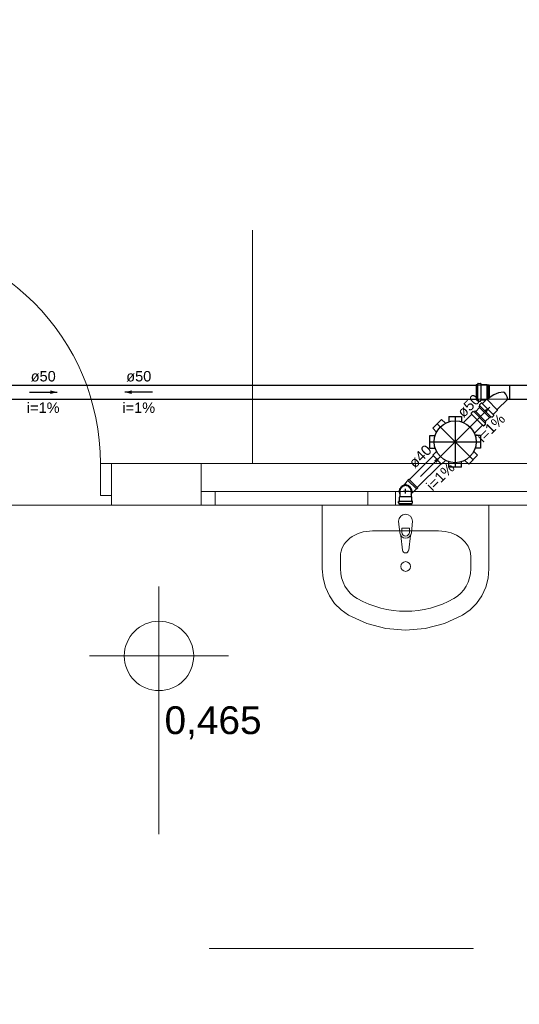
# Model space of a CAD drawing. Header units: millimetres. Extents: x -27714 to -5776, y 5810 to 9208.
# Tile 12 of 256: x -25723.55 to -25716.35, y 7023.16 to 7037.34. Entities that reach past the tile are written whole.
import ezdxf

# ---------------------------------------------------------------- set-up
doc = ezdxf.new("R2010")
doc.units = ezdxf.units.MM
doc.linetypes.add('DASHDOT', pattern=[2.54, 1.27, -0.635, 0, -0.635])
for name, color, linetype, lineweight in [('CV-Condutos', 1, 'Continuous', 13), ('CV-Textos conduto', 7, 'Continuous', 25), ('TQ-Condutos', 3, 'Continuous', 30), ('TQ-Textos conduto', 7, 'Continuous', 25)]:
    doc.layers.add(name, color=color, linetype=linetype, lineweight=lineweight)
for name, color, linetype in [('CV-Sentido conduto', 9, 'Continuous'), ('HIDRO', 5, 'Continuous'), ('Simbolos', 5, 'Continuous'), ('Simbolos_int', 2, 'Continuous'), ('TEXTO', 7, 'Continuous'), ('TEXTO @ 100', 7, 'Continuous'), ('TEXTO @ 200', 7, 'Continuous'), ('TQ-Sentido conduto', 9, 'Continuous')]:
    doc.layers.add(name, color=color, linetype=linetype)
doc.styles.add('Arial', font='arial.ttf')

# ---------------------------------------------------------------- blocks, each defined once
blk = doc.blocks.new('SIMBOLO NOMENCLATURA')
at = {"linetype": 'Continuous'}
blk.add_circle((-30, 0), 30, dxfattribs=at)
blk = doc.blocks.new('*U147')
at = {"layer": 'TEXTO @ 100', "linetype": 'Continuous', "xscale": 20, "yscale": 20, "zscale": 20}
blk.add_blockref('SIMBOLO NOMENCLATURA', (-25314.228, 7009.918), dxfattribs=at)
at = {"layer": 'TEXTO @ 200', "linetype": 'Continuous', "xscale": 40, "yscale": 40, "zscale": 40}
blk.add_blockref('SIMBOLO NOMENCLATURA', (-25314.228, 7009.918), dxfattribs=at)
blk = doc.blocks.new('*U151')
at = {"layer": 'TEXTO @ 100', "linetype": 'Continuous', "xscale": 20, "yscale": 20, "zscale": 20}
blk.add_blockref('SIMBOLO NOMENCLATURA', (-25312.564, 7079.25), dxfattribs=at)
at = {"layer": 'TEXTO @ 200', "linetype": 'Continuous', "xscale": 40, "yscale": 40, "zscale": 40}
blk.add_blockref('SIMBOLO NOMENCLATURA', (-25312.564, 7079.25), dxfattribs=at)
blk = doc.blocks.new('*U155')
at = {"layer": 'TEXTO @ 200', "linetype": 'Continuous', "xscale": 40, "yscale": 40, "zscale": 40}
blk.add_blockref('SIMBOLO NOMENCLATURA', (-23654.527, 7584.979), dxfattribs=at)
blk = doc.blocks.new('*U159')
at = {"layer": 'TEXTO @ 200', "linetype": 'Continuous', "xscale": 40, "yscale": 40, "zscale": 40}
blk.add_blockref('SIMBOLO NOMENCLATURA', (-23783.068, 7189.489), dxfattribs=at)

msp = doc.modelspace()

# ---------------------------------------------------------------- hatches: boundary and pattern name
at = {"layer": 'CV-Sentido conduto', "linetype": 'Continuous'}
msp.add_hatch(color=256, dxfattribs=at).paths.add_polyline_path([(-25722.0307, 7031.9773), (-25721.9341, 7031.9515), (-25721.9341, 7032.0032)])
at = {"layer": 'TQ-Sentido conduto', "linetype": 'Continuous'}
for points in [[(-25723.0074, 7031.9773), (-25723.104, 7032.0032), (-25723.104, 7031.9515)], [(-25716.7731, 7031.7616), (-25716.8597, 7031.7116), (-25716.8231, 7031.675)], [(-25717.4873, 7031.0474), (-25717.5739, 7030.9974), (-25717.5373, 7030.9608)]]:
    msp.add_hatch(color=256, dxfattribs=at).paths.add_polyline_path(points)

# ---------------------------------------------------------------- linework, layer by layer
at = {"color": 7, "linetype": 'Continuous', "lineweight": 0}
for p, q in [((-25720.1898, 7030.9489), (-25720.1898, 7034.3086)), ((-25722.3821, 7030.4889), (-25722.3821, 7030.9489)), ((-25722.3821, 7030.9489), (-25707.7359, 7030.9489)), ((-25722.2221, 7030.9489), (-25722.2221, 7030.3489)), ((-25722.2221, 7030.9489), (-25722.0741, 7030.9489)), ((-25722.2221, 7030.9489), (-25722.2221, 7030.3489)), ((-25720.9312, 7030.3489), (-25720.9312, 7030.9489)), ((-25720.9312, 7030.3489), (-25720.9312, 7030.9489)), ((-25722.2221, 7030.4889), (-25722.3821, 7030.4889)), ((-25720.9312, 7030.5489), (-25710.5312, 7030.5489)), ((-25720.7312, 7030.5489), (-25720.7312, 7030.3489)), ((-25718.5312, 7030.3489), (-25718.5312, 7030.5489)), ((-25718.1312, 7030.5489), (-25718.1312, 7030.3489)), ((-25722.2221, 7030.3489), (-25722.0741, 7030.3489)), ((-25722.2221, 7030.3489), (-25720.9312, 7030.3489)), ((-25710.5312, 7030.3489), (-25720.9312, 7030.3489)), ((-25721.5392, 7029.1791), (-25721.5392, 7025.6114)), ((-25722.5392, 7028.1791), (-25720.5392, 7028.1791)), ((-25720.8129, 7023.9637), (-25720.8129, 7023.96)), ((-25717.0129, 7023.9637), (-25720.8129, 7023.9637)), ((-25717.0129, 7023.96), (-25717.0129, 7023.9637))]:
    msp.add_line(p, q, dxfattribs=at)
at = {"color": 83, "linetype": 'Continuous', "lineweight": 0}
msp.add_line((-25708.9859, 7030.3489), (-25726.3859, 7030.3489), dxfattribs=at)
at = {"color": 7, "linetype": 'Continuous', "lineweight": 0}
msp.add_circle((-25721.5392, 7028.1791), 0.5, dxfattribs=at)
msp.add_arc((-25725.6621, 7030.9489), 3.28, 0, 90, dxfattribs=at)
at = {"layer": 'CV-Condutos'}
for p, q in [((-25714.8683, 7032.0773), (-25728.5821, 7032.0773)), ((-25714.8683, 7031.8773), (-25728.5821, 7031.8773))]:
    msp.add_line(p, q, dxfattribs=at)
at = {"layer": 'CV-Sentido conduto'}
msp.add_lwpolyline([(-25721.6307, 7031.9773), (-25722.0307, 7031.9773)], dxfattribs=at)
at = {"layer": 'HIDRO', "linetype": 'Continuous', "lineweight": 0}
for p, q in [((-25719.1859, 7030.3489), (-25719.1859, 7029.4325)), ((-25716.7859, 7030.3489), (-25719.1859, 7030.3489)), ((-25716.7859, 7029.4325), (-25716.7859, 7030.3489)), ((-25718.0859, 7030.1196), (-25718.0699, 7029.9518)), ((-25717.9019, 7029.9518), (-25717.8859, 7030.1196)), ((-25717.5105, 7029.9796), (-25718.4612, 7029.9796)), ((-25718.0568, 7029.9138), (-25718.0303, 7029.702)), ((-25718.0403, 7029.9605), (-25718.0403, 7030.02)), ((-25718.0403, 7030.02), (-25717.9315, 7030.02)), ((-25717.9415, 7029.702), (-25717.9149, 7029.9138)), ((-25717.9315, 7030.02), (-25717.9315, 7029.9605)), ((-25718.925, 7029.6158), (-25718.925, 7029.4325)), ((-25717.0467, 7029.6158), (-25717.0467, 7029.4325)), ((-25719.1859, 7029.4325), (-25719.1743, 7029.2977)), ((-25716.7974, 7029.2977), (-25716.7859, 7029.4325)), ((-25719.1743, 7029.2977), (-25719.1399, 7029.1671)), ((-25716.8318, 7029.1671), (-25716.7974, 7029.2977)), ((-25719.1399, 7029.1671), (-25719.0838, 7029.045)), ((-25716.8879, 7029.045), (-25716.8318, 7029.1671)), ((-25719.0838, 7029.045), (-25719.0079, 7028.9353)), ((-25719.0079, 7028.9353), (-25718.9145, 7028.8415)), ((-25717.0572, 7028.8415), (-25716.9638, 7028.9353)), ((-25716.9638, 7028.9353), (-25716.8879, 7029.045)), ((-25718.9145, 7028.8415), (-25718.8065, 7028.7665)), ((-25718.8065, 7028.7665), (-25718.5458, 7028.6468)), ((-25717.4259, 7028.6468), (-25717.1652, 7028.7665)), ((-25717.1652, 7028.7665), (-25717.0572, 7028.8415)), ((-25718.5458, 7028.6468), (-25718.2697, 7028.5736)), ((-25717.702, 7028.5736), (-25717.4259, 7028.6468)), ((-25718.2697, 7028.5736), (-25717.9859, 7028.549)), ((-25717.9859, 7028.549), (-25717.702, 7028.5736))]:
    msp.add_line(p, q, dxfattribs=at)
msp.add_circle((-25717.9859, 7029.4669), 0.07, dxfattribs=at)
for centre, radius, start, end in [((-25717.9859, 7030.1196), 0.1, 0, 180), ((-25717.9859, 7029.9594), 0.0843, 185.16961, 354.83041), ((-25717.9859, 7029.9605), 0.0544, 180, 0), ((-25717.9859, 7029.7076), 0.0447, 187.13892, 352.86108)]:
    msp.add_arc(centre, radius, start, end, dxfattribs=at)
for centre, major_axis, ratio, start_param, end_param in [((-25718.4606, 7029.6158), (0.4643, 0), 0.7836457, 1.5707961, 3.1415931), ((-25717.5111, 7029.6158), (0.4643, 0), 0.7836457, 0, 1.5707961), ((-25718.4613, 7029.4325), (0, -0.4848), 0.9565217, 4.712389, 5.7862108), ((-25717.5104, 7029.4325), (0, -0.4848), 0.9565217, 0.4969753, 1.570796), ((-25717.9859, 7030.3489), (0, -1.5273), 0.9565217, 5.7862108, 6.7801606)]:
    msp.add_ellipse(centre, major_axis=major_axis, ratio=ratio, start_param=start_param, end_param=end_param, dxfattribs=at)
at = {"layer": 'Simbolos'}
for p, q in [((-25716.9703, 7032.0867), (-25716.9703, 7031.8679)), ((-25716.9703, 7032.0867), (-25716.9529, 7032.0867)), ((-25716.9459, 7032.1016), (-25716.9491, 7032.0897)), ((-25716.942, 7032.1045), (-25716.907, 7032.1045)), ((-25716.903, 7032.1009), (-25716.9021, 7032.0904)), ((-25716.8981, 7032.0867), (-25716.8794, 7032.0867)), ((-25716.8794, 7032.0867), (-25716.8786, 7032.0859)), ((-25716.8786, 7032.0859), (-25716.8114, 7032.0859)), ((-25716.8114, 7032.0859), (-25716.8042, 7032.0787)), ((-25716.8042, 7032.0787), (-25716.7938, 7032.0787)), ((-25716.7938, 7032.0787), (-25716.7933, 7032.0847)), ((-25716.7933, 7032.0847), (-25716.7815, 7032.0847)), ((-25716.781, 7032.0787), (-25716.7815, 7032.0847)), ((-25716.781, 7032.0787), (-25716.4883, 7032.0787)), ((-25716.4883, 7032.0787), (-25716.4883, 7031.8759)), ((-25716.9703, 7031.8679), (-25716.9529, 7031.8679)), ((-25716.9459, 7031.8531), (-25716.9491, 7031.865)), ((-25716.942, 7031.8501), (-25716.907, 7031.8501)), ((-25716.927, 7031.7634), (-25716.9147, 7031.7757)), ((-25716.927, 7031.7634), (-25716.7723, 7031.6087)), ((-25716.9202, 7031.7911), (-25716.9141, 7031.7805)), ((-25716.9196, 7031.796), (-25716.8948, 7031.8208)), ((-25716.903, 7031.8538), (-25716.9021, 7031.8643)), ((-25716.8981, 7031.8679), (-25716.8794, 7031.8679)), ((-25716.8894, 7031.821), (-25716.8813, 7031.8142)), ((-25716.8794, 7031.8679), (-25716.8786, 7031.8687)), ((-25716.8786, 7031.8687), (-25716.8313, 7031.8687)), ((-25716.8759, 7031.8145), (-25716.8285, 7031.8619)), ((-25716.6605, 7031.7318), (-25716.5181, 7031.8742)), ((-25716.5139, 7031.8759), (-25716.4883, 7031.8759)), ((-25717.3616, 7031.6291), (-25717.3616, 7031.5514)), ((-25717.3616, 7031.6291), (-25717.1816, 7031.6291)), ((-25717.1816, 7031.6291), (-25717.1816, 7031.5514)), ((-25717.0338, 7031.6556), (-25717.15, 7031.5395)), ((-25717.0404, 7031.6691), (-25717.0336, 7031.6611)), ((-25717.0153, 7031.6993), (-25717.0401, 7031.6745)), ((-25717.0105, 7031.7), (-25716.9999, 7031.6938)), ((-25716.9827, 7031.7068), (-25716.995, 7031.6945)), ((-25716.9827, 7031.7068), (-25716.828, 7031.552)), ((-25716.7723, 7031.6087), (-25716.76, 7031.621)), ((-25716.7445, 7031.6155), (-25716.7552, 7031.6216)), ((-25716.7397, 7031.6161), (-25716.7149, 7031.6409)), ((-25716.7147, 7031.6463), (-25716.7215, 7031.6543)), ((-25716.7212, 7031.6597), (-25716.6605, 7031.7205)), ((-25716.6605, 7031.7205), (-25716.6605, 7031.7318)), ((-25717.5941, 7031.4583), (-25717.4668, 7031.5856)), ((-25717.4668, 7031.5856), (-25717.4118, 7031.5306)), ((-25716.8791, 7031.5009), (-25716.9952, 7031.3848)), ((-25716.8656, 7031.4944), (-25716.8737, 7031.5012)), ((-25716.8354, 7031.5194), (-25716.8602, 7031.4947)), ((-25716.8348, 7031.5243), (-25716.841, 7031.5349)), ((-25716.828, 7031.552), (-25716.8403, 7031.5397)), ((-25717.6376, 7031.3531), (-25717.5599, 7031.3531)), ((-25717.6376, 7031.1731), (-25717.6376, 7031.3531)), ((-25717.5941, 7031.4583), (-25717.5391, 7031.4033)), ((-25716.9056, 7031.3531), (-25716.9834, 7031.3531)), ((-25716.9056, 7031.3531), (-25716.9056, 7031.1731)), ((-25717.6376, 7031.1731), (-25717.5599, 7031.1731)), ((-25717.5941, 7031.068), (-25717.5391, 7031.1229)), ((-25717.4668, 7030.9407), (-25717.5941, 7031.068)), ((-25716.9492, 7031.068), (-25717.0765, 7030.9407)), ((-25716.9492, 7031.068), (-25717.0042, 7031.1229)), ((-25716.9056, 7031.1731), (-25716.9834, 7031.1731)), ((-25717.4668, 7030.9407), (-25717.4118, 7030.9956)), ((-25717.3616, 7030.8971), (-25717.3616, 7030.9748)), ((-25717.1816, 7030.8971), (-25717.3616, 7030.8971)), ((-25717.1816, 7030.8971), (-25717.1816, 7030.9748)), ((-25717.0765, 7030.9407), (-25717.1314, 7030.9956)), ((-25718.0165, 7030.6348), (-25717.9938, 7030.6574)), ((-25717.9513, 7030.7067), (-25717.9938, 7030.6643)), ((-25717.9938, 7030.6643), (-25717.9938, 7030.6574)), ((-25717.94, 7030.7237), (-25717.9513, 7030.7124)), ((-25717.9513, 7030.7124), (-25717.9513, 7030.7067)), ((-25717.94, 7030.7237), (-25717.8111, 7030.5947)), ((-25718.074, 7030.4669), (-25718.0682, 7030.4727)), ((-25718.0683, 7030.5489), (-25718.0682, 7030.5098)), ((-25718.0682, 7030.5098), (-25718.0682, 7030.4727)), ((-25717.9034, 7030.5489), (-25717.9035, 7030.5098)), ((-25717.9035, 7030.5098), (-25717.9035, 7030.4727)), ((-25717.8977, 7030.4669), (-25717.9035, 7030.4727)), ((-25717.9, 7030.5183), (-25717.8774, 7030.541)), ((-25717.8705, 7030.541), (-25717.8774, 7030.541)), ((-25717.8281, 7030.5834), (-25717.8705, 7030.541)), ((-25717.8224, 7030.5834), (-25717.8281, 7030.5834)), ((-25717.8111, 7030.5947), (-25717.8224, 7030.5834)), ((-25718.0861, 7030.3827), (-25718.0861, 7030.4018)), ((-25718.0831, 7030.3788), (-25718.077, 7030.3772)), ((-25718.0824, 7030.4058), (-25718.0777, 7030.4062)), ((-25718.0741, 7030.3609), (-25718.074, 7030.3733)), ((-25717.8976, 7030.3609), (-25718.0741, 7030.3609)), ((-25718.074, 7030.4101), (-25718.074, 7030.4669)), ((-25717.8977, 7030.4101), (-25717.8977, 7030.4669)), ((-25717.8976, 7030.3609), (-25717.8977, 7030.3733)), ((-25717.8886, 7030.3788), (-25717.8947, 7030.3772)), ((-25717.8893, 7030.4058), (-25717.894, 7030.4062)), ((-25717.8856, 7030.3827), (-25717.8856, 7030.4018))]:
    msp.add_line(p, q, dxfattribs=at)
for points in [[(-25716.9529, 7032.0867), (-25716.9524, 7032.0868), (-25716.9518, 7032.0869), (-25716.9512, 7032.0871), (-25716.9507, 7032.0874), (-25716.9503, 7032.0878), (-25716.9499, 7032.0882), (-25716.9495, 7032.0886), (-25716.9493, 7032.0892), (-25716.9491, 7032.0897)], [(-25716.942, 7032.1045), (-25716.9426, 7032.1045), (-25716.9432, 7032.1044), (-25716.9437, 7032.1042), (-25716.9442, 7032.1039), (-25716.9447, 7032.1035), (-25716.9451, 7032.1031), (-25716.9454, 7032.1026), (-25716.9457, 7032.1021), (-25716.9459, 7032.1016)], [(-25716.903, 7032.1009), (-25716.9031, 7032.1015), (-25716.9033, 7032.1022), (-25716.9036, 7032.1027), (-25716.904, 7032.1033), (-25716.9045, 7032.1037), (-25716.9051, 7032.1041), (-25716.9057, 7032.1043), (-25716.9063, 7032.1045), (-25716.907, 7032.1045)], [(-25716.9021, 7032.0904), (-25716.902, 7032.0897), (-25716.9018, 7032.0891), (-25716.9014, 7032.0885), (-25716.901, 7032.088), (-25716.9005, 7032.0876), (-25716.9, 7032.0872), (-25716.8994, 7032.087), (-25716.8988, 7032.0868), (-25716.8981, 7032.0867)], [(-25716.9491, 7031.865), (-25716.9493, 7031.8655), (-25716.9495, 7031.866), (-25716.9499, 7031.8665), (-25716.9503, 7031.8669), (-25716.9507, 7031.8673), (-25716.9512, 7031.8676), (-25716.9518, 7031.8678), (-25716.9524, 7031.8679), (-25716.9529, 7031.8679)], [(-25716.9459, 7031.8531), (-25716.9457, 7031.8526), (-25716.9454, 7031.852), (-25716.9451, 7031.8516), (-25716.9447, 7031.8512), (-25716.9442, 7031.8508), (-25716.9437, 7031.8505), (-25716.9432, 7031.8503), (-25716.9426, 7031.8502), (-25716.942, 7031.8501)], [(-25716.9196, 7031.796), (-25716.92, 7031.7955), (-25716.9203, 7031.795), (-25716.9205, 7031.7945), (-25716.9207, 7031.7939), (-25716.9208, 7031.7934), (-25716.9208, 7031.7928), (-25716.9207, 7031.7922), (-25716.9205, 7031.7917), (-25716.9202, 7031.7911)], [(-25716.9147, 7031.7757), (-25716.9143, 7031.7761), (-25716.914, 7031.7766), (-25716.9138, 7031.7771), (-25716.9136, 7031.7777), (-25716.9135, 7031.7783), (-25716.9136, 7031.7788), (-25716.9136, 7031.7794), (-25716.9138, 7031.78), (-25716.9141, 7031.7805)], [(-25716.907, 7031.8501), (-25716.9063, 7031.8502), (-25716.9057, 7031.8504), (-25716.9051, 7031.8506), (-25716.9045, 7031.851), (-25716.904, 7031.8514), (-25716.9036, 7031.8519), (-25716.9033, 7031.8525), (-25716.9031, 7031.8531), (-25716.903, 7031.8538)], [(-25716.8981, 7031.8679), (-25716.8988, 7031.8679), (-25716.8994, 7031.8677), (-25716.9, 7031.8675), (-25716.9005, 7031.8671), (-25716.901, 7031.8667), (-25716.9014, 7031.8661), (-25716.9018, 7031.8656), (-25716.902, 7031.8649), (-25716.9021, 7031.8643)], [(-25716.8894, 7031.821), (-25716.8899, 7031.8214), (-25716.8905, 7031.8217), (-25716.8912, 7031.8219), (-25716.8918, 7031.8219), (-25716.8925, 7031.8219), (-25716.8931, 7031.8218), (-25716.8937, 7031.8215), (-25716.8943, 7031.8212), (-25716.8948, 7031.8208)], [(-25716.8813, 7031.8142), (-25716.8808, 7031.8139), (-25716.8802, 7031.8136), (-25716.8796, 7031.8134), (-25716.8789, 7031.8133), (-25716.8783, 7031.8133), (-25716.8776, 7031.8135), (-25716.877, 7031.8137), (-25716.8765, 7031.814), (-25716.8759, 7031.8145)], [(-25716.8285, 7031.8619), (-25716.8282, 7031.8623), (-25716.8279, 7031.8627), (-25716.8276, 7031.8632), (-25716.8275, 7031.8637), (-25716.8274, 7031.8642), (-25716.8273, 7031.8647), (-25716.8274, 7031.8653), (-25716.8275, 7031.8658), (-25716.8276, 7031.8663), (-25716.8279, 7031.8667), (-25716.8282, 7031.8672), (-25716.8285, 7031.8676), (-25716.8289, 7031.8679), (-25716.8293, 7031.8682), (-25716.8298, 7031.8684), (-25716.8303, 7031.8686), (-25716.8308, 7031.8687), (-25716.8313, 7031.8687)], [(-25716.5139, 7031.8759), (-25716.5144, 7031.8759), (-25716.5149, 7031.8758), (-25716.5154, 7031.8757), (-25716.5159, 7031.8756), (-25716.5164, 7031.8754), (-25716.5169, 7031.8751), (-25716.5173, 7031.8749), (-25716.5177, 7031.8745), (-25716.5181, 7031.8742)], [(-25717.0401, 7031.6745), (-25717.0405, 7031.674), (-25717.0409, 7031.6735), (-25717.0411, 7031.6729), (-25717.0412, 7031.6722), (-25717.0413, 7031.6716), (-25717.0412, 7031.6709), (-25717.041, 7031.6703), (-25717.0407, 7031.6697), (-25717.0403, 7031.6691)], [(-25717.0338, 7031.6556), (-25717.0334, 7031.6562), (-25717.0331, 7031.6567), (-25717.0328, 7031.6573), (-25717.0327, 7031.658), (-25717.0327, 7031.6586), (-25717.0327, 7031.6593), (-25717.0329, 7031.6599), (-25717.0332, 7031.6605), (-25717.0336, 7031.661)], [(-25717.0105, 7031.7), (-25717.011, 7031.7002), (-25717.0116, 7031.7004), (-25717.0121, 7031.7005), (-25717.0127, 7031.7005), (-25717.0133, 7031.7004), (-25717.0139, 7031.7003), (-25717.0144, 7031.7), (-25717.0149, 7031.6997), (-25717.0153, 7031.6993)], [(-25716.9998, 7031.6938), (-25716.9993, 7031.6936), (-25716.9988, 7031.6934), (-25716.9982, 7031.6933), (-25716.9976, 7031.6933), (-25716.997, 7031.6934), (-25716.9965, 7031.6935), (-25716.9959, 7031.6938), (-25716.9955, 7031.6941), (-25716.995, 7031.6945)], [(-25716.7552, 7031.6216), (-25716.7557, 7031.6219), (-25716.7563, 7031.622), (-25716.7568, 7031.6221), (-25716.7574, 7031.6221), (-25716.758, 7031.6221), (-25716.7585, 7031.6219), (-25716.7591, 7031.6217), (-25716.7596, 7031.6213), (-25716.76, 7031.621)], [(-25716.7445, 7031.6154), (-25716.744, 7031.6152), (-25716.7435, 7031.615), (-25716.7429, 7031.6149), (-25716.7423, 7031.6149), (-25716.7417, 7031.615), (-25716.7412, 7031.6151), (-25716.7406, 7031.6154), (-25716.7401, 7031.6157), (-25716.7397, 7031.6161)], [(-25716.7212, 7031.6598), (-25716.7216, 7031.6593), (-25716.722, 7031.6587), (-25716.7222, 7031.6581), (-25716.7223, 7031.6574), (-25716.7224, 7031.6568), (-25716.7223, 7031.6561), (-25716.7221, 7031.6555), (-25716.7218, 7031.6549), (-25716.7214, 7031.6544)], [(-25716.7149, 7031.6409), (-25716.7145, 7031.6414), (-25716.7141, 7031.6419), (-25716.7139, 7031.6426), (-25716.7138, 7031.6432), (-25716.7137, 7031.6439), (-25716.7138, 7031.6445), (-25716.714, 7031.6451), (-25716.7143, 7031.6457), (-25716.7147, 7031.6463)], [(-25716.8737, 7031.5012), (-25716.8742, 7031.5016), (-25716.8748, 7031.5018), (-25716.8755, 7031.502), (-25716.8761, 7031.5021), (-25716.8768, 7031.5021), (-25716.8774, 7031.5019), (-25716.878, 7031.5017), (-25716.8786, 7031.5014), (-25716.8791, 7031.5009)], [(-25716.8656, 7031.4944), (-25716.8651, 7031.494), (-25716.8645, 7031.4938), (-25716.8638, 7031.4936), (-25716.8632, 7031.4935), (-25716.8625, 7031.4935), (-25716.8619, 7031.4937), (-25716.8613, 7031.4939), (-25716.8607, 7031.4942), (-25716.8602, 7031.4947)], [(-25716.8403, 7031.5397), (-25716.8407, 7031.5393), (-25716.841, 7031.5388), (-25716.8412, 7031.5383), (-25716.8414, 7031.5377), (-25716.8415, 7031.5371), (-25716.8415, 7031.5366), (-25716.8414, 7031.536), (-25716.8412, 7031.5354), (-25716.8409, 7031.5349)], [(-25716.8354, 7031.5194), (-25716.8351, 7031.5199), (-25716.8347, 7031.5204), (-25716.8345, 7031.5209), (-25716.8343, 7031.5215), (-25716.8343, 7031.522), (-25716.8343, 7031.5226), (-25716.8344, 7031.5232), (-25716.8345, 7031.5237), (-25716.8348, 7031.5243)], [(-25717.9035, 7030.5489), (-25717.9048, 7030.5632), (-25717.9085, 7030.5771), (-25717.9145, 7030.5901), (-25717.9228, 7030.6018), (-25717.9329, 7030.612), (-25717.9447, 7030.6202), (-25717.9577, 7030.6263), (-25717.9716, 7030.63), (-25717.9859, 7030.6313), (-25718.0002, 7030.63), (-25718.014, 7030.6263), (-25718.027, 7030.6202), (-25718.0388, 7030.612), (-25718.0489, 7030.6018), (-25718.0572, 7030.5901), (-25718.0632, 7030.5771), (-25718.0669, 7030.5632), (-25718.0682, 7030.5489)], [(-25718.0683, 7030.588), (-25718.0717, 7030.5797), (-25718.0743, 7030.5711), (-25718.0761, 7030.5623), (-25718.0769, 7030.5534), (-25718.0769, 7030.5444), (-25718.0761, 7030.5355), (-25718.0743, 7030.5267), (-25718.0717, 7030.5181), (-25718.0683, 7030.5098)], [(-25718.0824, 7030.4058), (-25718.083, 7030.4057), (-25718.0837, 7030.4055), (-25718.0842, 7030.4051), (-25718.0848, 7030.4047), (-25718.0852, 7030.4042), (-25718.0856, 7030.4037), (-25718.0858, 7030.4031), (-25718.086, 7030.4025), (-25718.086, 7030.4018)], [(-25718.086, 7030.3827), (-25718.086, 7030.3821), (-25718.0859, 7030.3815), (-25718.0857, 7030.381), (-25718.0854, 7030.3805), (-25718.085, 7030.38), (-25718.0846, 7030.3796), (-25718.0841, 7030.3793), (-25718.0836, 7030.379), (-25718.0831, 7030.3788)], [(-25718.0777, 7030.4062), (-25718.0771, 7030.4063), (-25718.0764, 7030.4065), (-25718.0759, 7030.4068), (-25718.0753, 7030.4072), (-25718.0749, 7030.4077), (-25718.0745, 7030.4082), (-25718.0743, 7030.4088), (-25718.0741, 7030.4095), (-25718.0741, 7030.4101)], [(-25718.0741, 7030.3733), (-25718.0741, 7030.3739), (-25718.0742, 7030.3745), (-25718.0744, 7030.375), (-25718.0747, 7030.3755), (-25718.0751, 7030.376), (-25718.0755, 7030.3764), (-25718.076, 7030.3767), (-25718.0765, 7030.377), (-25718.077, 7030.3772)], [(-25717.8976, 7030.4101), (-25717.8976, 7030.4095), (-25717.8974, 7030.4088), (-25717.8972, 7030.4082), (-25717.8968, 7030.4077), (-25717.8964, 7030.4072), (-25717.8958, 7030.4068), (-25717.8953, 7030.4065), (-25717.8946, 7030.4063), (-25717.894, 7030.4062)], [(-25717.8947, 7030.3772), (-25717.8952, 7030.377), (-25717.8957, 7030.3767), (-25717.8962, 7030.3764), (-25717.8966, 7030.376), (-25717.897, 7030.3755), (-25717.8973, 7030.375), (-25717.8975, 7030.3745), (-25717.8976, 7030.3739), (-25717.8976, 7030.3733)], [(-25717.8857, 7030.4018), (-25717.8857, 7030.4025), (-25717.8859, 7030.4031), (-25717.8861, 7030.4037), (-25717.8865, 7030.4042), (-25717.8869, 7030.4047), (-25717.8875, 7030.4051), (-25717.888, 7030.4055), (-25717.8887, 7030.4057), (-25717.8893, 7030.4058)], [(-25717.8886, 7030.3788), (-25717.8881, 7030.379), (-25717.8876, 7030.3793), (-25717.8871, 7030.3796), (-25717.8867, 7030.38), (-25717.8863, 7030.3805), (-25717.886, 7030.381), (-25717.8858, 7030.3815), (-25717.8857, 7030.3821), (-25717.8857, 7030.3827)]]:
    msp.add_lwpolyline(points, dxfattribs=at)
msp.add_circle((-25717.2716, 7031.2631), 0.302, dxfattribs=at)
at = {"layer": 'Simbolos_int'}
for p, q in [((-25716.9499, 7032.0867), (-25716.9499, 7031.8679)), ((-25716.9017, 7032.0867), (-25716.9017, 7031.8679)), ((-25716.8114, 7031.8727), (-25716.8114, 7032.0859)), ((-25716.7938, 7032.0787), (-25716.7938, 7031.8842)), ((-25716.781, 7032.0787), (-25716.781, 7031.8942)), ((-25716.7938, 7031.8842), (-25716.781, 7031.8942)), ((-25716.9126, 7031.7779), (-25716.7579, 7031.6231)), ((-25716.8785, 7031.8119), (-25716.7238, 7031.6572)), ((-25716.6605, 7031.7205), (-25716.8123, 7031.8723)), ((-25717.0312, 7031.6583), (-25716.8765, 7031.5035)), ((-25716.9972, 7031.6923), (-25716.8425, 7031.5376)), ((-25717.9938, 7030.6574), (-25717.9759, 7030.6395)), ((-25717.9513, 7030.7067), (-25717.8281, 7030.5834)), ((-25718.0682, 7030.4727), (-25717.9035, 7030.4727)), ((-25717.9322, 7030.5489), (-25718.0209, 7030.5489)), ((-25717.9859, 7030.5161), (-25717.9859, 7030.5869)), ((-25717.8952, 7030.5589), (-25717.8774, 7030.541)), ((-25718.074, 7030.4065), (-25717.8977, 7030.4065)), ((-25718.074, 7030.3764), (-25717.8977, 7030.3764))]:
    msp.add_line(p, q, dxfattribs=at)
at = {"layer": 'Simbolos_int', "linetype": 'DASHDOT'}
for p, q in [((-25717.5304, 7031.0043), (-25716.9054, 7031.6294)), ((-25717.2716, 7031.6291), (-25717.2716, 7030.8971)), ((-25717.5304, 7031.5219), (-25717.0128, 7031.0043)), ((-25717.6376, 7031.2631), (-25716.9056, 7031.2631))]:
    msp.add_line(p, q, dxfattribs=at)
at = {"layer": 'Simbolos_int'}
for points in [[(-25716.5608, 7031.9723), (-25716.5773, 7031.9782), (-25716.6456, 7031.9689), (-25716.7158, 7031.94), (-25716.781, 7031.8942)], [(-25716.5132, 7031.8759), (-25716.5202, 7031.9098), (-25716.5418, 7031.9491), (-25716.5608, 7031.9723)], [(-25716.7938, 7031.8842), (-25716.8031, 7031.8766), (-25716.8273, 7031.8649)], [(-25717.9035, 7030.588), (-25717.9085, 7030.5973), (-25717.9147, 7030.6059), (-25717.9218, 7030.6138), (-25717.9298, 7030.6208), (-25717.9385, 7030.6268), (-25717.9479, 7030.6318), (-25717.9577, 7030.6357), (-25717.968, 7030.6383), (-25717.9785, 7030.6398), (-25717.9891, 7030.64), (-25717.9997, 7030.6391), (-25718.01, 7030.6368), (-25718.0201, 7030.6334), (-25718.0297, 7030.6289), (-25718.0387, 7030.6233), (-25718.0469, 7030.6166), (-25718.0544, 7030.6091), (-25718.0609, 7030.6007), (-25718.0664, 7030.5917), (-25718.0708, 7030.582), (-25718.0741, 7030.5719), (-25718.0762, 7030.5615), (-25718.077, 7030.551), (-25718.0767, 7030.5404), (-25718.075, 7030.5299), (-25718.0722, 7030.5196), (-25718.0683, 7030.5098)], [(-25717.9035, 7030.5098), (-25717.9, 7030.5181), (-25717.8974, 7030.5267), (-25717.8956, 7030.5355), (-25717.8948, 7030.5444), (-25717.8948, 7030.5534), (-25717.8956, 7030.5623), (-25717.8974, 7030.5711), (-25717.9, 7030.5797), (-25717.9035, 7030.588)]]:
    msp.add_lwpolyline(points, dxfattribs=at)
at = {"layer": 'TQ-Condutos'}
for p, q in [((-25729.7883, 7032.0773), (-25716.9704, 7032.0773)), ((-25716.4884, 7032.0773), (-25713.3253, 7032.0773)), ((-25729.7883, 7031.8773), (-25716.9704, 7031.8773)), ((-25716.9761, 7031.7001), (-25716.9199, 7031.7563)), ((-25716.4884, 7031.8773), (-25713.3253, 7031.8773)), ((-25716.8346, 7031.5587), (-25716.7785, 7031.6148)), ((-25717.9321, 7030.7158), (-25717.587, 7031.0609)), ((-25717.819, 7030.6026), (-25717.4739, 7030.9478))]:
    msp.add_line(p, q, dxfattribs=at)
at = {"layer": 'TQ-Sentido conduto'}
for points in [[(-25723.4074, 7031.9773), (-25723.0074, 7031.9773)], [(-25717.0559, 7031.4788), (-25716.7731, 7031.7616)], [(-25717.7702, 7030.7646), (-25717.4873, 7031.0474)]]:
    msp.add_lwpolyline(points, dxfattribs=at)

# ---------------------------------------------------------------- block references
at = {"layer": 'TEXTO'}
for name in ['*U155', '*U159', '*U151', '*U147']:
    msp.add_blockref(name, (0, 0), dxfattribs=at)

# ---------------------------------------------------------------- texts
at = {"color": 7, "lineweight": 0, "insert": (-25721.4592, 7026.9791), "char_height": 0.4, "width": 4.907317, "attachment_point": 7, "style": 'Arial'}
msp.add_mtext('0,465', dxfattribs=at)
at = {"layer": 'CV-Textos conduto', "char_height": 0.15, "attachment_point": 8, "line_spacing_factor": 0.6, "style": 'Arial'}
for s, insert, width in [('ø50', (-25721.8307, 7032.1278), 0.722104), ('i=1%', (-25721.8307, 7031.6778), 0.943445)]:
    msp.add_mtext(s, dxfattribs=dict(at, insert=insert, width=width))
at = {"layer": 'TQ-Textos conduto', "char_height": 0.15, "attachment_point": 8, "line_spacing_factor": 0.6, "style": 'Arial'}
for s, insert, width in [('ø50', (-25723.2074, 7032.1278), 0.722104), ('i=1%', (-25723.2074, 7031.6778), 0.943445)]:
    msp.add_mtext(s, dxfattribs=dict(at, insert=insert, width=width))
at = {"layer": 'TQ-Textos conduto', "char_height": 0.15, "attachment_point": 8, "rotation": 45.00011, "line_spacing_factor": 0.6, "style": 'Arial'}
for s, insert, width in [('ø50', (-25717.0209, 7031.7266), 0.722104), ('i=1%', (-25716.7027, 7031.4085), 0.943445), ('ø40', (-25717.721, 7030.9983), 0.722104), ('i=1%', (-25717.4311, 7030.7084), 0.943445)]:
    msp.add_mtext(s, dxfattribs=dict(at, insert=insert, width=width))

doc.saveas('drawing.dxf')
